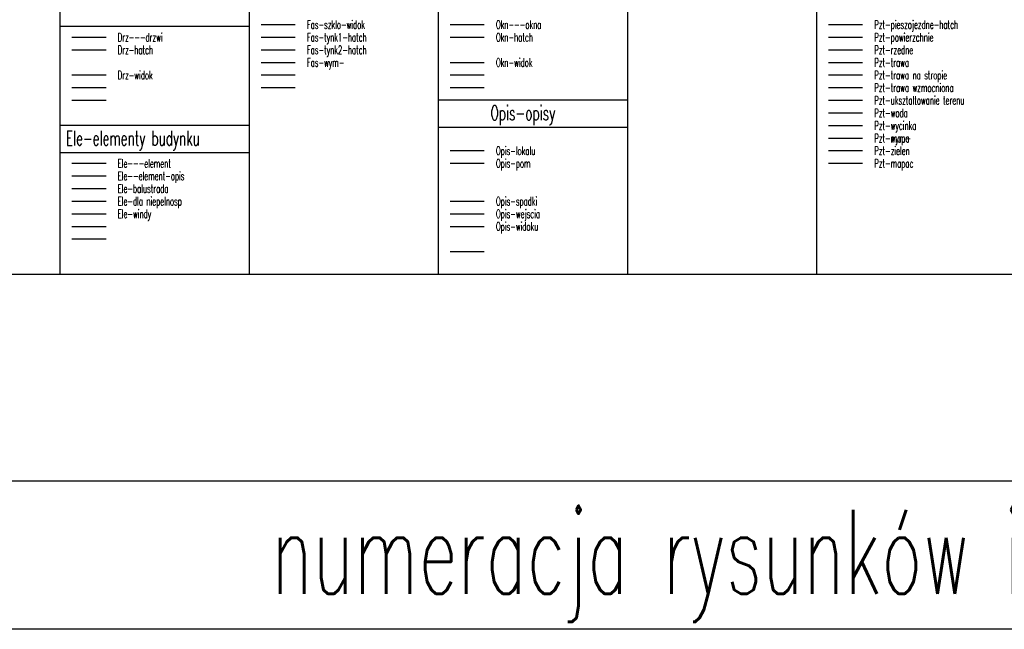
# Model space of a CAD drawing. Extents: x -7228 to 74941, y -112898 to 85621.
# Tile 139 of 256: x 1156 to 3498, y -1037 to 413. Entities that reach past the tile are written whole.
import ezdxf

# ---------------------------------------------------------------- set-up
doc = ezdxf.new("R2010")
doc.units = 0
doc.layers.get('0').update_dxf_attribs({"color": 101, "linetype": 'CONTINUOUS'})
for name, color, linetype in [('Drz---drzwi', 5, 'CONTINUOUS'), ('Drz-hatch', 8, 'CONTINUOUS'), ('Drz-widok', 5, 'CONTINUOUS'), ('Ele---element', 85, 'CONTINUOUS'), ('Ele--element-opis', 51, 'CONTINUOUS'), ('Ele-balustrada', 8, 'CONTINUOUS'), ('Ele-dla niepelnosp', 50, 'CONTINUOUS'), ('Ele-windy', 50, 'CONTINUOUS'), ('Fas-szklo-widok', 252, 'CONTINUOUS'), ('Fas-tynk1-hatch', 255, 'CONTINUOUS'), ('Fas-tynk2-hatch', 254, 'CONTINUOUS'), ('Fas-wym-', 8, 'CONTINUOUS'), ('Okn---okna', 5, 'CONTINUOUS'), ('Okn-hatch', 8, 'CONTINUOUS'), ('Okn-widok', 5, 'CONTINUOUS'), ('Opis-lokalu', 1, 'CONTINUOUS'), ('Opis-pom', 6, 'CONTINUOUS'), ('Opis-spadki', 61, 'CONTINUOUS'), ('Opis-wejscia', 8, 'CONTINUOUS'), ('Opis-widoku', 60, 'CONTINUOUS'), ('Pzt-mapa', 253, 'CONTINUOUS'), ('Pzt-mapac', 253, 'CONTINUOUS'), ('Pzt-pieszojezdne-hatch', 253, 'CONTINUOUS'), ('Pzt-rzedne', 52, 'CONTINUOUS'), ('Pzt-trawa', 72, 'CONTINUOUS'), ('Pzt-trawa na stropie', 8, 'CONTINUOUS'), ('Pzt-trawa wzmocniona', 86, 'CONTINUOUS'), ('Pzt-uksztaltowanie terenu', 8, 'CONTINUOUS'), ('Pzt-woda', 154, 'CONTINUOUS'), ('Pzt-wycinka', 8, 'CONTINUOUS'), ('Pzt-wym', 8, 'CONTINUOUS'), ('Pzt-zielen', 104, 'CONTINUOUS')]:
    doc.layers.add(name, color=color, linetype=linetype)
doc.layers.add('Pzt-powierzchnie', color=142, linetype='CONTINUOUS', plot=False)
doc.styles.add('KA wymiar', font='romans.shx', dxfattribs={"width": 0.6})

msp = doc.modelspace()

# ---------------------------------------------------------------- linework, layer by layer
for p, q in [((1252.193, -192.3), (1252.193, 1202.408)), ((1702.193, -192.3), (1702.193, 1202.408)), ((2152.193, -192.3), (2152.193, 1202.408)), ((2602.193, -192.3), (2602.193, 1202.408)), ((3052.193, -192.3), (3052.193, 1202.408)), ((1252.193, 397.408), (1702.193, 397.408)), ((1729.899, 281.492), (1810.898, 281.492)), ((2179.899, 281.492), (2260.898, 281.492)), ((1279.899, 251.492), (1360.898, 251.492)), ((1729.899, 251.492), (1810.898, 251.492)), ((2179.899, 251.492), (2260.898, 251.492)), ((1279.899, 221.492), (1360.898, 221.492)), ((2152.193, 222.408), (2602.193, 222.408)), ((1252.193, 162.408), (1702.193, 162.408)), ((2152.193, 157.408), (2602.193, 157.408)), ((1252.193, 97.408), (1702.193, 97.408)), ((1279.899, -78.508), (1360.898, -78.508)), ((1279.899, -108.508), (1360.898, -108.508)), ((2179.899, -138.508), (2260.898, -138.508)), ((802.193, -192.3), (5302.193, -192.3)), ((5439.899, -685.045), (585.434, -685.045)), ((5439.899, -1037.1), (585.434, -1037.1))]:
    msp.add_line(p, q)
at = {"layer": 'Drz---drzwi'}
msp.add_line((1279.899, 371.492), (1360.898, 371.492), dxfattribs=at)
at = {"layer": 'Drz-hatch'}
msp.add_line((1279.899, 341.492), (1360.898, 341.492), dxfattribs=at)
at = {"layer": 'Drz-widok'}
msp.add_line((1279.899, 281.492), (1360.898, 281.492), dxfattribs=at)
at = {"layer": 'Ele---element'}
msp.add_line((1279.899, 71.492), (1360.898, 71.492), dxfattribs=at)
at = {"layer": 'Ele--element-opis'}
msp.add_line((1279.899, 41.492), (1360.898, 41.492), dxfattribs=at)
at = {"layer": 'Ele-balustrada'}
msp.add_line((1279.899, 11.492), (1360.898, 11.492), dxfattribs=at)
at = {"layer": 'Ele-dla niepelnosp'}
msp.add_line((1279.899, -18.508), (1360.898, -18.508), dxfattribs=at)
at = {"layer": 'Ele-windy'}
msp.add_line((1279.899, -48.508), (1360.898, -48.508), dxfattribs=at)
at = {"layer": 'Fas-szklo-widok'}
msp.add_line((1729.899, 401.492), (1810.898, 401.492), dxfattribs=at)
at = {"layer": 'Fas-tynk1-hatch'}
msp.add_line((1729.899, 371.492), (1810.898, 371.492), dxfattribs=at)
at = {"layer": 'Fas-tynk2-hatch'}
msp.add_line((1729.899, 341.492), (1810.898, 341.492), dxfattribs=at)
at = {"layer": 'Fas-wym-'}
msp.add_line((1729.899, 311.492), (1810.898, 311.492), dxfattribs=at)
at = {"layer": 'Okn---okna'}
msp.add_line((2179.899, 401.492), (2260.898, 401.492), dxfattribs=at)
at = {"layer": 'Okn-hatch'}
msp.add_line((2179.899, 371.492), (2260.898, 371.492), dxfattribs=at)
at = {"layer": 'Okn-widok'}
msp.add_line((2179.899, 311.492), (2260.898, 311.492), dxfattribs=at)
at = {"layer": 'Opis-lokalu'}
msp.add_line((2179.899, 101.492), (2260.898, 101.492), dxfattribs=at)
at = {"layer": 'Opis-pom'}
msp.add_line((2179.899, 71.492), (2260.898, 71.492), dxfattribs=at)
at = {"layer": 'Opis-spadki'}
msp.add_line((2179.899, -18.508), (2260.898, -18.508), dxfattribs=at)
at = {"layer": 'Opis-wejscia'}
msp.add_line((2179.899, -48.508), (2260.898, -48.508), dxfattribs=at)
at = {"layer": 'Opis-widoku'}
msp.add_line((2179.899, -78.508), (2260.898, -78.508), dxfattribs=at)
at = {"layer": 'Pzt-mapa'}
msp.add_line((3079.899, 131.492), (3160.898, 131.492), dxfattribs=at)
msp.add_line((3079.899, 131.492), (3160.898, 131.492), dxfattribs=at)
at = {"layer": 'Pzt-mapac'}
msp.add_line((3079.899, 71.492), (3160.898, 71.492), dxfattribs=at)
at = {"layer": 'Pzt-pieszojezdne-hatch'}
msp.add_line((3079.899, 401.492), (3160.898, 401.492), dxfattribs=at)
at = {"layer": 'Pzt-powierzchnie'}
msp.add_line((3079.899, 371.492), (3160.898, 371.492), dxfattribs=at)
at = {"layer": 'Pzt-rzedne'}
msp.add_line((3079.899, 341.492), (3160.898, 341.492), dxfattribs=at)
at = {"layer": 'Pzt-trawa'}
msp.add_line((3079.899, 311.492), (3160.898, 311.492), dxfattribs=at)
at = {"layer": 'Pzt-trawa na stropie'}
msp.add_line((3079.899, 281.492), (3160.898, 281.492), dxfattribs=at)
at = {"layer": 'Pzt-trawa wzmocniona'}
msp.add_line((3079.899, 251.492), (3160.898, 251.492), dxfattribs=at)
at = {"layer": 'Pzt-uksztaltowanie terenu'}
msp.add_line((3079.899, 221.492), (3160.898, 221.492), dxfattribs=at)
at = {"layer": 'Pzt-woda'}
msp.add_line((3079.899, 191.492), (3160.898, 191.492), dxfattribs=at)
at = {"layer": 'Pzt-wycinka'}
msp.add_line((3079.899, 161.492), (3160.898, 161.492), dxfattribs=at)
at = {"layer": 'Pzt-wym'}
msp.add_line((3079.899, 131.492), (3160.898, 131.492), dxfattribs=at)
at = {"layer": 'Pzt-zielen'}
msp.add_line((3079.899, 101.492), (3160.898, 101.492), dxfattribs=at)

# ---------------------------------------------------------------- texts
at = {"style": 'KA wymiar', "width": 0.6}
for s, height, p in [('Opis-opisy', 35, (2275.629, 173.72)), ('Ele-elementy budynku', 35, (1265.397, 113.72)), ('numeracja rysunków i plików', 200, (1754.869, -952.665))]:
    msp.add_text(s, height=height, dxfattribs=at).set_placement(p)
at = {"layer": 'Drz---drzwi', "style": 'KA wymiar', "width": 0.6}
msp.add_text('Drz---drzwi', height=20, dxfattribs=at).set_placement((1388.671, 361.281))
at = {"layer": 'Drz-hatch', "style": 'KA wymiar', "width": 0.6}
msp.add_text('Drz-hatch', height=20, dxfattribs=at).set_placement((1388.671, 331.281))
at = {"layer": 'Drz-widok', "style": 'KA wymiar', "width": 0.6}
msp.add_text('Drz-widok', height=20, dxfattribs=at).set_placement((1388.671, 271.281))
at = {"layer": 'Ele---element', "style": 'KA wymiar', "width": 0.6}
msp.add_text('Ele---element', height=20, dxfattribs=at).set_placement((1388.671, 61.281))
at = {"layer": 'Ele--element-opis', "style": 'KA wymiar', "width": 0.6}
msp.add_text('Ele--element-opis', height=20, dxfattribs=at).set_placement((1388.671, 31.281))
at = {"layer": 'Ele-balustrada', "style": 'KA wymiar', "width": 0.6}
msp.add_text('Ele-balustrada', height=20, dxfattribs=at).set_placement((1388.671, 1.281))
at = {"layer": 'Ele-dla niepelnosp', "style": 'KA wymiar', "width": 0.6}
msp.add_text('Ele-dla niepelnosp', height=20, dxfattribs=at).set_placement((1388.671, -28.719))
at = {"layer": 'Ele-windy', "style": 'KA wymiar', "width": 0.6}
msp.add_text('Ele-windy', height=20, dxfattribs=at).set_placement((1388.671, -58.719))
at = {"layer": 'Fas-szklo-widok', "style": 'KA wymiar', "width": 0.6}
msp.add_text('Fas-szklo-widok', height=20, dxfattribs=at).set_placement((1838.671, 391.281))
at = {"layer": 'Fas-tynk1-hatch', "style": 'KA wymiar', "width": 0.6}
msp.add_text('Fas-tynk1-hatch', height=20, dxfattribs=at).set_placement((1838.671, 361.281))
at = {"layer": 'Fas-tynk2-hatch', "style": 'KA wymiar', "width": 0.6}
msp.add_text('Fas-tynk2-hatch', height=20, dxfattribs=at).set_placement((1838.671, 331.281))
at = {"layer": 'Fas-wym-', "style": 'KA wymiar', "width": 0.6}
msp.add_text('Fas-wym-', height=20, dxfattribs=at).set_placement((1838.671, 301.281))
at = {"layer": 'Okn---okna', "style": 'KA wymiar', "width": 0.6}
msp.add_text('Okn---okna', height=20, dxfattribs=at).set_placement((2288.671, 391.281))
at = {"layer": 'Okn-hatch', "style": 'KA wymiar', "width": 0.6}
msp.add_text('Okn-hatch', height=20, dxfattribs=at).set_placement((2288.671, 361.281))
at = {"layer": 'Okn-widok', "style": 'KA wymiar', "width": 0.6}
msp.add_text('Okn-widok', height=20, dxfattribs=at).set_placement((2288.671, 301.281))
at = {"layer": 'Opis-lokalu', "style": 'KA wymiar', "width": 0.6}
msp.add_text('Opis-lokalu', height=20, dxfattribs=at).set_placement((2288.671, 91.281))
at = {"layer": 'Opis-pom', "style": 'KA wymiar', "width": 0.6}
msp.add_text('Opis-pom', height=20, dxfattribs=at).set_placement((2288.671, 61.281))
at = {"layer": 'Opis-spadki', "style": 'KA wymiar', "width": 0.6}
msp.add_text('Opis-spadki', height=20, dxfattribs=at).set_placement((2288.671, -28.719))
at = {"layer": 'Opis-wejscia', "style": 'KA wymiar', "width": 0.6}
msp.add_text('Opis-wejscia', height=20, dxfattribs=at).set_placement((2288.671, -58.719))
at = {"layer": 'Opis-widoku', "style": 'KA wymiar', "width": 0.6}
msp.add_text('Opis-widoku', height=20, dxfattribs=at).set_placement((2288.671, -88.719))
at = {"layer": 'Pzt-mapa', "style": 'KA wymiar', "width": 0.6}
msp.add_text('Pzt-mapa', height=20, dxfattribs=at).set_placement((3188.671, 121.281))
at = {"layer": 'Pzt-mapac', "style": 'KA wymiar', "width": 0.6}
msp.add_text('Pzt-mapac', height=20, dxfattribs=at).set_placement((3188.671, 61.281))
at = {"layer": 'Pzt-pieszojezdne-hatch', "style": 'KA wymiar', "width": 0.6}
msp.add_text('Pzt-pieszojezdne-hatch', height=20, dxfattribs=at).set_placement((3188.671, 391.281))
at = {"layer": 'Pzt-powierzchnie', "style": 'KA wymiar', "width": 0.6}
msp.add_text('Pzt-powierzchnie', height=20, dxfattribs=at).set_placement((3188.671, 361.281))
at = {"layer": 'Pzt-rzedne', "style": 'KA wymiar', "width": 0.6}
msp.add_text('Pzt-rzedne', height=20, dxfattribs=at).set_placement((3188.671, 331.281))
at = {"layer": 'Pzt-trawa', "style": 'KA wymiar', "width": 0.6}
msp.add_text('Pzt-trawa', height=20, dxfattribs=at).set_placement((3188.671, 301.281))
at = {"layer": 'Pzt-trawa na stropie', "style": 'KA wymiar', "width": 0.6}
msp.add_text('Pzt-trawa na stropie', height=20, dxfattribs=at).set_placement((3188.671, 271.281))
at = {"layer": 'Pzt-trawa wzmocniona', "style": 'KA wymiar', "width": 0.6}
msp.add_text('Pzt-trawa wzmocniona', height=20, dxfattribs=at).set_placement((3188.671, 241.281))
at = {"layer": 'Pzt-uksztaltowanie terenu', "style": 'KA wymiar', "width": 0.6}
msp.add_text('Pzt-uksztaltowanie terenu', height=20, dxfattribs=at).set_placement((3188.671, 211.281))
at = {"layer": 'Pzt-woda', "style": 'KA wymiar', "width": 0.6}
msp.add_text('Pzt-woda', height=20, dxfattribs=at).set_placement((3188.671, 181.281))
at = {"layer": 'Pzt-wycinka', "style": 'KA wymiar', "width": 0.6}
msp.add_text('Pzt-wycinka', height=20, dxfattribs=at).set_placement((3188.671, 151.281))
at = {"layer": 'Pzt-wym', "style": 'KA wymiar', "width": 0.6}
msp.add_text('Pzt-wym-', height=20, dxfattribs=at).set_placement((3188.671, 121.281))
at = {"layer": 'Pzt-zielen', "style": 'KA wymiar', "width": 0.6}
msp.add_text('Pzt-zielen', height=20, dxfattribs=at).set_placement((3188.671, 91.281))

doc.saveas('drawing.dxf')
